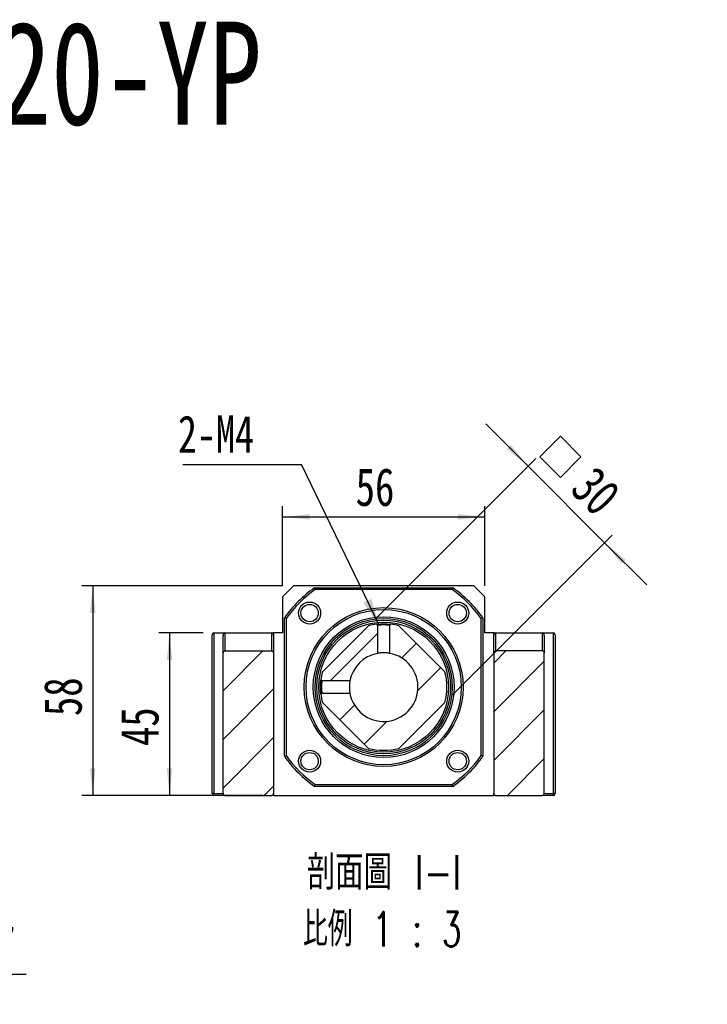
# Model space of a CAD drawing. Header units: millimetres. Extents: x 55 to 273, y 20 to 196.
# Tile 8 of 10: x 133 to 196, y 105 to 196. Entities that reach past the tile are written whole.
import ezdxf

# ---------------------------------------------------------------- set-up
doc = ezdxf.new("R2010")
doc.units = ezdxf.units.MM
doc.layers.add('FORMAT', color=7, linetype='Continuous')
doc.styles.add('SLDTEXTSTYLE0', font='TXT', dxfattribs={"width": 0.75})
doc.styles.add('SLDTEXTSTYLE1', font='TXT', dxfattribs={"width": 0.75, "bigfont": 'bigfont'})
doc.styles.add('SLDTEXTSTYLE3', font='TXT', dxfattribs={"width": 0.666667})
doc.styles.add('SLDTEXTSTYLE4', font='TXT', dxfattribs={"width": 0.65625, "bigfont": 'bigfont'})
doc.dimstyles.new('SLDDIMSTYLE2', dxfattribs={"dimtxt": 3.5, "dimasz": 2.5, "dimexe": 0, "dimexo": 0.0625, "dimgap": 0.875, "dimtad": 1, "dimlfac": 3, "dimrnd": 1e-09, "dimzin": 12, "dimdsep": 46, "dimtxsty": 'SLDTEXTSTYLE0', "dimsah": 1, "dimcen": 0.09, "dimadec": 0, "dimazin": 3, "dimtfac": 1, "dimtofl": 0, "dimtmove": 0, "dimatfit": 3, "dimfxl": 1, "dimfrac": 2, "dimtolj": 1, "dimtzin": 12, "dimarcsym": 0})
doc.dimstyles.new('SLDDIMSTYLE3', dxfattribs={"dimtxt": 3.5, "dimasz": 2.5, "dimexe": 0, "dimexo": 0.0625, "dimgap": 0.875, "dimtad": 1, "dimlfac": 3, "dimrnd": 1e-09, "dimzin": 12, "dimdsep": 46, "dimtxsty": 'SLDTEXTSTYLE0', "dimsah": 1, "dimcen": 0.09, "dimadec": 0, "dimazin": 3, "dimtfac": 1, "dimtmove": 0, "dimatfit": 0, "dimfxl": 1, "dimfrac": 2, "dimtolj": 1, "dimtzin": 12, "dimarcsym": 0})
doc.dimstyles.new('SLDDIMSTYLE4', dxfattribs={"dimtxt": 0.18, "dimasz": 2.5, "dimexe": 0, "dimexo": 0.0625, "dimgap": 0, "dimtad": 0, "dimtih": 1, "dimtoh": 1, "dimdec": 0, "dimrnd": 1e-09, "dimzin": 0, "dimdsep": 46, "dimtxsty": 'Standard', "dimsah": 1, "dimcen": 0.09, "dimadec": 0, "dimazin": 0, "dimtfac": 2.5, "dimtdec": 0, "dimtofl": 0, "dimtmove": 0, "dimatfit": 3, "dimfxl": 1, "dimfrac": 2, "dimtolj": 1, "dimtzin": 0, "dimarcsym": 0})

# ---------------------------------------------------------------- blocks, each defined once
blk = doc.blocks.new('SW_SYMBOL_HOLE_DIAM')
at = {"layer": 'FORMAT', "color": 0}
blk.add_line((300, 0), (700, 1000), dxfattribs=at)
blk.add_circle((500, 500), 350, dxfattribs=at)
blk = doc.blocks.new('SW_SYMBOL_HOLE_SPOT')
at = {"layer": 'FORMAT', "color": 0}
for p, q in [((0, 875), (0, 75)), ((1600, 75), (1600, 875)), ((0, 75), (1600, 75))]:
    blk.add_line(p, q, dxfattribs=at)
blk = doc.blocks.new('SW_NOTE_0')
at = {"layer": 'FORMAT', "color": 0}
blk.add_line((45.484, 0), (0, 0), dxfattribs=at)
at = {"layer": 'FORMAT', "color": 0, "xscale": 0.0043935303, "yscale": 0.0043935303, "zscale": 0.0043935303}
for name, p in [('SW_SYMBOL_HOLE_DIAM', (5.782, 0.512)), ('SW_SYMBOL_HOLE_DIAM', (35.788, 0.512)), ('SW_SYMBOL_HOLE_SPOT', (26.497, 0.512))]:
    blk.add_blockref(name, p, dxfattribs=at)
at = {"layer": 'FORMAT', "color": 0, "attachment_point": 1}
for s, insert, char_height, style in [('11\\M+18AD1\\M+190FA', (10.974, 4.469), 3.43958, 'SLDTEXTSTYLE1'), ('4 -', (0.451, 4.469), 3.4396, 'SLDTEXTSTYLE3'), ('17', (40.98, 4.469), 3.4396, 'SLDTEXTSTYLE0')]:
    blk.add_mtext(s, dxfattribs=dict(at, insert=insert, char_height=char_height, style=style))
blk = doc.blocks.new('_D_7')
at = {"layer": 'FORMAT', "color": 7}
for p, q in [((149.878, 139.085), (145.772, 139.085)), ((146.772, 139.085), (146.772, 124.085)), ((150.878, 124.085), (145.772, 124.085))]:
    blk.add_line(p, q, dxfattribs=at)
for points in [[(146.772, 139.085), (146.522, 136.585), (147.022, 136.585)], [(146.772, 124.085), (147.022, 126.585), (146.522, 126.585)]]:
    blk.add_solid(points, dxfattribs=at)
at = {"layer": 'FORMAT', "color": 7, "insert": (142.26, 128.642), "char_height": 3.5, "attachment_point": 1, "rotation": 90, "style": 'SLDTEXTSTYLE0'}
blk.add_mtext('45', dxfattribs=at)
blk = doc.blocks.new('_D_8')
at = {"layer": 'FORMAT', "color": 7}
for p, q in [((157.211, 143.418), (138.682, 143.418)), ((139.682, 143.418), (139.682, 124.085)), ((155.378, 124.085), (138.682, 124.085))]:
    blk.add_line(p, q, dxfattribs=at)
for points in [[(139.682, 143.418), (139.432, 140.918), (139.932, 140.918)], [(139.682, 124.085), (139.932, 126.585), (139.432, 126.585)]]:
    blk.add_solid(points, dxfattribs=at)
at = {"layer": 'FORMAT', "color": 7, "insert": (135.17, 131.408), "char_height": 3.5, "attachment_point": 1, "rotation": 90, "style": 'SLDTEXTSTYLE0'}
blk.add_mtext('58', dxfattribs=at)
blk = doc.blocks.new('_D_9')
at = {"layer": 'FORMAT', "color": 7}
for p, q in [((157.211, 143.418), (157.211, 150.795)), ((175.878, 143.418), (175.878, 150.795)), ((157.211, 149.795), (175.878, 149.795))]:
    blk.add_line(p, q, dxfattribs=at)
for points in [[(157.211, 149.795), (159.711, 149.545), (159.711, 150.045)], [(175.878, 149.795), (173.378, 150.045), (173.378, 149.545)]]:
    blk.add_solid(points, dxfattribs=at)
at = {"layer": 'FORMAT', "color": 7, "insert": (163.958, 154.307), "char_height": 3.5, "attachment_point": 1, "style": 'SLDTEXTSTYLE0'}
blk.add_mtext('56', dxfattribs=at)
blk = doc.blocks.new('SW_SYMBOL_MOD_BOX')
at = {"layer": 'FORMAT', "color": 0}
for p, q in [((200, 200), (200, 800)), ((200, 800), (800, 800)), ((800, 800), (800, 200)), ((200, 200), (800, 200))]:
    blk.add_line(p, q, dxfattribs=at)
blk = doc.blocks.new('_D_10')
at = {"layer": 'FORMAT', "color": 7}
for p, q in [((179.873, 154.484), (175.984, 158.373)), ((165.841, 140.452), (180.58, 155.191)), ((179.873, 154.484), (186.944, 147.413)), ((172.912, 133.381), (187.651, 148.12)), ((186.944, 147.413), (190.833, 143.524))]:
    blk.add_line(p, q, dxfattribs=at)
for points in [[(179.873, 154.484), (178.282, 156.429), (177.928, 156.075)], [(186.944, 147.413), (188.535, 145.468), (188.889, 145.822)]]:
    blk.add_solid(points, dxfattribs=at)
at = {"layer": 'FORMAT', "color": 7, "xscale": 0.0044707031, "yscale": 0.0044707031, "zscale": 0.0044707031, "rotation": 315}
blk.add_blockref('SW_SYMBOL_MOD_BOX', (179.703, 155.34), dxfattribs=at)
at = {"layer": 'FORMAT', "color": 7, "insert": (186.124, 154.689), "char_height": 3.5, "attachment_point": 1, "rotation": 315, "style": 'SLDTEXTSTYLE0'}
blk.add_mtext('30', dxfattribs=at)
blk = doc.blocks.new('SW_NOTE_2')
at = {"layer": 'FORMAT', "color": 0, "char_height": 3.175, "attachment_point": 2}
for s, insert, style in [('\\M+19655\\M+196CA\\M+19AA4 I-I', (8.632, 4.093), 'SLDTEXTSTYLE1'), ('\\M+194E4\\M+197E1 1 : 3', (8.457, -1.141), 'SLDTEXTSTYLE4')]:
    blk.add_mtext(s, dxfattribs=dict(at, insert=insert, style=style))
blk = doc.blocks.new('SW_NOTE_3')
at = {"layer": 'FORMAT', "color": 0}
blk.add_line((-10.95, 0), (0, 0), dxfattribs=at)
at = {"layer": 'FORMAT', "color": 0, "insert": (-11.406, 4.536), "char_height": 3.4396, "attachment_point": 1, "style": 'SLDTEXTSTYLE0'}
blk.add_mtext('2-M4', dxfattribs=at)

msp = doc.modelspace()

# ---------------------------------------------------------------- hatches: boundary and pattern name
at = {"layer": 'FORMAT', "linetype": 'Continuous', "lineweight": 18}
h = msp.add_hatch(dxfattribs=at)
h.set_pattern_fill('ANSI31', color=256, style=0)
edge = h.paths.add_edge_path(flags=0)
edge.add_arc((166.5446, 134.0845), 5.8333, 186.45836, 193.997281)
edge.add_line((160.8845, 132.6736), (165.1336, 128.4244))
edge.add_arc((166.5446, 134.0845), 5.8333, 256.002719, 283.997281)
edge.add_line((167.9555, 128.4244), (172.2047, 132.6736))
edge.add_arc((166.5446, 134.0845), 5.8333, 346.002719, 373.997281)
edge.add_line((172.2047, 135.4954), (167.9555, 139.7446))
edge.add_arc((166.5446, 134.0845), 5.8333, 76.002719, 83.54285)
edge.add_spline(control_points=[(167.2006, 139.8808), (167.1929, 139.8732), (167.1853, 139.8656), (167.1776, 139.8579), (167.17, 139.8503), (167.1623, 139.8427), (167.1547, 139.835), (167.1398, 139.8202), (167.1249, 139.8053), (167.1099, 139.7904)], knot_values=[0, 0, 0, 0, 0.0000972, 0.0000972, 0.0000972, 0.0001945, 0.0001945, 0.0001945, 0.000384, 0.000384, 0.000384, 0.000384], weights=[1, 1, 1, 1, 1, 1, 1, 1, 1, 1], degree=3, periodic=0)
edge.add_line((167.1099, 139.7904), (167.11, 137.2003))
edge.add_arc((166.5446, 134.0845), 3.1667, -169.714574, 79.714574, ccw=False)
edge.add_line((163.4288, 133.5191), (160.8386, 133.5191))
edge.add_spline(control_points=[(160.8386, 133.5191), (160.831, 133.5115), (160.8234, 133.5038), (160.8158, 133.4962), (160.8081, 133.4885), (160.8005, 133.4809), (160.7929, 133.4732), (160.778, 133.4583), (160.7631, 133.4434), (160.7482, 133.4285)], knot_values=[0, 0, 0, 0, 0.0000972, 0.0000972, 0.0000972, 0.0001945, 0.0001945, 0.0001945, 0.000384, 0.000384, 0.000384, 0.000384], weights=[1, 1, 1, 1, 1, 1, 1, 1, 1, 1], degree=3, periodic=0)
h = msp.add_hatch(dxfattribs=at)
h.set_pattern_fill('ANSI31', color=256, style=0)
edge = h.paths.add_edge_path(flags=0)
edge.add_arc((166.5446, 134.0845), 5.8333, 166.002719, 173.542596)
edge.add_spline(control_points=[(160.7483, 134.7405), (160.7559, 134.7328), (160.7635, 134.7252), (160.7711, 134.7176), (160.7788, 134.7099), (160.7864, 134.7023), (160.794, 134.6946), (160.8089, 134.6797), (160.8238, 134.6648), (160.8387, 134.6499)], knot_values=[0, 0, 0, 0, 0.0000972, 0.0000972, 0.0000972, 0.0001945, 0.0001945, 0.0001945, 0.000384, 0.000384, 0.000384, 0.000384], weights=[1, 1, 1, 1, 1, 1, 1, 1, 1, 1], degree=3, periodic=0)
edge.add_line((160.8387, 134.6499), (163.4288, 134.6499))
edge.add_arc((166.5446, 134.0845), 3.1667, 100.285426, 169.714574, ccw=False)
edge.add_line((165.9792, 137.2003), (165.9792, 139.7905))
edge.add_spline(control_points=[(165.9792, 139.7905), (165.9716, 139.7981), (165.9639, 139.8057), (165.9563, 139.8133), (165.9486, 139.821), (165.941, 139.8286), (165.9333, 139.8362), (165.9184, 139.8511), (165.9035, 139.866), (165.8886, 139.8808)], knot_values=[0, 0, 0, 0, 0.0000972, 0.0000972, 0.0000972, 0.0001945, 0.0001945, 0.0001945, 0.000384, 0.000384, 0.000384, 0.000384], weights=[1, 1, 1, 1, 1, 1, 1, 1, 1, 1], degree=3, periodic=0)
edge.add_arc((166.5446, 134.0845), 5.8333, 96.456428, 103.997281)
edge.add_line((165.1336, 139.7446), (160.8845, 135.4954))
h = msp.add_hatch(dxfattribs=at)
h.set_pattern_fill('ANSI31', color=256, style=0)
edge = h.paths.add_edge_path(flags=0)
edge.add_line((156.3779, 124.2512), (156.3779, 137.2512))
edge.add_arc((156.2112, 137.2512), 0.1667, 0, 90)
edge.add_line((156.2112, 137.4178), (151.8779, 137.4178))
edge.add_arc((151.8779, 137.2512), 0.1667, 90, 180)
edge.add_line((151.7112, 137.2512), (151.7112, 124.2512))
edge.add_arc((151.8779, 124.2512), 0.1667, 180, 270)
edge.add_line((151.8779, 124.0845), (156.2112, 124.0845))
edge.add_arc((156.2112, 124.2512), 0.1667, 270, 360)
h = msp.add_hatch(dxfattribs=at)
h.set_pattern_fill('ANSI31', color=256, style=0)
edge = h.paths.add_edge_path(flags=0)
edge.add_line((181.2112, 137.4178), (176.8779, 137.4178))
edge.add_arc((176.8779, 137.2512), 0.1667, 90, 180)
edge.add_line((176.7112, 137.2512), (176.7112, 124.2512))
edge.add_arc((176.8779, 124.2512), 0.1667, 180, 270)
edge.add_line((176.8779, 124.0845), (181.2112, 124.0845))
edge.add_arc((181.2112, 124.2512), 0.1667, 270, 360)
edge.add_line((181.3779, 124.2512), (181.3779, 137.2512))
edge.add_arc((181.2112, 137.2512), 0.1667, 0, 90)

# ---------------------------------------------------------------- linework, layer by layer
at = {"color": 7, "linetype": 'Continuous', "lineweight": 25}
for p, q in [((158.2112, 143.4178), (157.2112, 142.4178)), ((174.8779, 143.4178), (158.2112, 143.4178)), ((160.1675, 143.2512), (172.9216, 143.2512)), ((172.8691, 143.0845), (160.22, 143.0845)), ((175.8779, 142.4178), (174.8779, 143.4178)), ((157.2112, 142.4178), (157.2112, 139.0845)), ((175.8779, 139.0845), (175.8779, 142.4178)), ((157.3779, 127.7075), (157.3779, 140.4615)), ((157.5446, 140.4091), (157.5446, 127.7599)), ((175.5446, 127.7599), (175.5446, 140.4091)), ((175.7112, 140.4615), (175.7112, 127.7075)), ((150.8779, 139.0845), (150.8779, 124.2512)), ((150.8779, 139.0845), (151.8779, 139.0845)), ((151.8779, 139.0845), (151.8779, 137.4178)), ((151.8779, 139.0845), (156.2112, 139.0845)), ((156.2112, 137.4178), (156.2112, 139.0845)), ((156.2112, 139.0845), (156.3779, 139.0845)), ((156.3779, 139.0845), (156.3779, 138.8488)), ((157.2112, 139.0845), (156.3779, 139.0845)), ((165.1336, 139.7446), (160.8845, 135.4954)), ((165.9792, 139.7905), (165.9792, 137.2003)), ((167.11, 137.2003), (167.11, 139.7905)), ((167.1824, 139.8828), (167.2005, 139.8808)), ((172.2047, 135.4954), (167.9555, 139.7446)), ((176.7112, 139.0845), (175.8779, 139.0845)), ((176.7112, 139.0845), (176.8779, 139.0845)), ((176.7112, 138.8488), (176.7112, 139.0845)), ((176.8779, 139.0845), (176.8779, 137.4178)), ((176.8779, 139.0845), (181.2112, 139.0845)), ((181.2112, 137.4178), (181.2112, 139.0845)), ((181.2112, 139.0845), (182.2112, 139.0845)), ((182.2112, 124.2512), (182.2112, 139.0845)), ((150.7112, 124.2512), (150.7112, 138.9178)), ((151.7112, 137.2512), (151.7112, 138.8488)), ((156.3779, 138.8488), (156.3779, 137.2512)), ((176.7112, 137.2512), (176.7112, 138.8488)), ((181.3779, 138.8488), (181.3779, 137.2512)), ((182.3779, 138.9178), (182.3779, 124.2512)), ((151.7112, 124.2512), (151.7112, 137.2512)), ((151.8779, 137.4178), (156.2112, 137.4178)), ((156.3779, 137.2512), (156.3779, 124.2512)), ((176.7112, 137.2512), (176.7112, 124.2512)), ((181.2112, 137.4178), (176.8779, 137.4178)), ((181.3779, 124.2512), (181.3779, 137.2512)), ((160.7463, 134.7223), (160.7483, 134.7406)), ((163.4288, 134.6499), (160.8386, 134.6499)), ((160.8386, 133.5191), (163.4288, 133.5191)), ((160.8845, 132.6736), (165.1336, 128.4244)), ((167.9555, 128.4244), (172.2047, 132.6736)), ((172.9216, 124.9178), (160.1675, 124.9178)), ((160.22, 125.0845), (172.8691, 125.0845)), ((150.8779, 124.2512), (150.7112, 124.2512)), ((150.8779, 124.0845), (150.8779, 124.2512)), ((150.8779, 124.2512), (151.7112, 124.2512)), ((151.8779, 124.0845), (150.8779, 124.0845)), ((151.8779, 124.0845), (156.2112, 124.0845)), ((156.3779, 124.0845), (156.2112, 124.0845)), ((156.3779, 124.2512), (156.3779, 124.0845)), ((156.3779, 124.0845), (176.7112, 124.0845)), ((176.7112, 124.0845), (176.7112, 124.2512)), ((176.8779, 124.0845), (176.7112, 124.0845)), ((176.8779, 124.0845), (181.2112, 124.0845)), ((182.2112, 124.0845), (181.2112, 124.0845)), ((181.3779, 124.2512), (182.2112, 124.2512)), ((182.2112, 124.0845), (182.2112, 124.2512)), ((182.3779, 124.2512), (182.2112, 124.2512))]:
    msp.add_line(p, q, dxfattribs=at)
at = {"color": 7, "linetype": 'Continuous', "lineweight": 25, "flags": 128}
for points in [[(165.9792, 139.7904), (165.9563, 139.8133), (165.9333, 139.8362), (165.8886, 139.8808)], [(167.2005, 139.8808), (167.1776, 139.8579), (167.1547, 139.835), (167.1099, 139.7904)], [(160.7482, 134.7405), (160.7711, 134.7176), (160.794, 134.6946), (160.8387, 134.6499)], [(160.8387, 133.5191), (160.8158, 133.4962), (160.7929, 133.4732), (160.7482, 133.4285)]]:
    msp.add_lwpolyline(points, dxfattribs=at)
at = {"color": 7, "linetype": 'Continuous', "lineweight": 25}
for centre, radius in [((159.7092, 140.9199), 1.0167), ((173.3799, 140.9199), 1.0167), ((159.7092, 140.9199), 0.8), ((166.5446, 134.0845), 7.3333), ((166.5446, 134.0845), 7.1667), ((173.3799, 140.9199), 0.8), ((166.5446, 134.0845), 6.5), ((166.5446, 134.0845), 6.3333), ((166.5446, 134.0845), 6.1667), ((166.5446, 134.0845), 6), ((159.7092, 127.2491), 1.0167), ((173.3799, 127.2491), 1.0167), ((159.7092, 127.2491), 0.8), ((173.3799, 127.2491), 0.8)]:
    msp.add_circle(centre, radius, dxfattribs=at)
for centre, radius, start, end in [((166.5446, 134.0845), 11.1667, 124.82546, 145.17454), ((166.5446, 134.0845), 11, 125.096801, 144.903199), ((166.5446, 134.0845), 11, 35.096801, 54.903199), ((166.5446, 134.0845), 11.1667, 34.82546, 55.17454), ((150.8779, 138.9178), 0.1667, 90, 180), ((166.5446, 134.0845), 5.8333, 96.45812, 103.997281), ((166.5446, 134.0845), 5.8333, 76.002719, 83.54285), ((182.2112, 138.9178), 0.1667, 0, 90), ((151.8779, 137.2512), 0.1667, 90, 180), ((156.2112, 137.2512), 0.1667, 0, 90), ((176.8779, 137.2512), 0.1667, 90, 180), ((181.2112, 137.2512), 0.1667, 0, 90), ((166.5446, 134.0845), 3.1667, 100.285426, 169.714574), ((166.5446, 134.0845), 3.1667, 190.285426, 79.714574), ((166.5446, 134.0845), 5.8333, 166.002719, 173.542596), ((166.5446, 134.0845), 5.8333, 346.002719, 13.997281), ((166.5446, 134.0845), 5.8333, 186.45836, 193.997281), ((166.5446, 134.0845), 5.8333, 256.002719, 283.997281), ((166.5446, 134.0845), 11.1667, 214.82546, 235.17454), ((166.5446, 134.0845), 11, 215.096801, 234.903199), ((166.5446, 134.0845), 11, 305.096801, 324.903199), ((166.5446, 134.0845), 11.1667, 304.82546, 325.17454), ((150.8779, 124.2512), 0.1667, 180, 270), ((151.8779, 124.2512), 0.1667, 180, 270), ((156.2112, 124.2512), 0.1667, 270, 0), ((176.8779, 124.2512), 0.1667, 180, 270), ((181.2112, 124.2512), 0.1667, 270, 0), ((182.2112, 124.2512), 0.1667, 270, 0)]:
    msp.add_arc(centre, radius, start, end, dxfattribs=at)
for centre, start_param, end_param in [((151.8779, 138.8488), 3.1415927, 4.712389), ((156.2112, 138.8488), 1.5707963, 3.1415927), ((176.8779, 138.8488), 3.1415927, 4.712389), ((181.2112, 138.8488), 1.5707963, 3.1415927)]:
    msp.add_ellipse(centre, major_axis=(0, -0.2357), ratio=0.7071068, start_param=start_param, end_param=end_param, dxfattribs=at)
for points in [[(160.1675, 143.2512), (160.185, 143.1956), (160.2025, 143.14), (160.22, 143.0845)], [(172.9216, 143.2512), (172.9042, 143.1956), (172.8867, 143.14), (172.8691, 143.0845)], [(157.5446, 140.4091), (157.489, 140.4266), (157.4335, 140.4441), (157.3779, 140.4615)], [(175.7112, 140.4615), (175.6557, 140.4441), (175.6001, 140.4266), (175.5446, 140.4091)], [(157.3779, 127.7075), (157.4335, 127.7249), (157.489, 127.7424), (157.5446, 127.7599)], [(175.7112, 127.7075), (175.6557, 127.7249), (175.6001, 127.7424), (175.5446, 127.7599)], [(160.1675, 124.9178), (160.185, 124.9734), (160.2025, 125.029), (160.22, 125.0845)], [(172.9216, 124.9178), (172.9042, 124.9734), (172.8867, 125.029), (172.8691, 125.0845)]]:
    msp.add_open_spline(points, degree=3, dxfattribs=at)
for points, knots in [([(165.8976, 139.8818), (165.8983, 139.8819), (165.9027, 139.8824), (165.9496, 139.8876), (166.0669, 139.8992), (166.2881, 139.9139), (166.5441, 139.9199), (166.8064, 139.9135), (167.012, 139.9002), (167.1379, 139.8877), (167.154, 139.8859), (167.1541, 139.8859)], [0, 0, 0, 0, 0.0143847, 0.0902052, 0.2404805, 0.3919747, 0.5442569, 0.6962319, 0.8478996, 0.9987755, 1, 1, 1, 1]), ([(165.9931, 139.7923), (165.9859, 139.7913), (165.9757, 139.7899), (165.9784, 139.7903), (165.9792, 139.7905)], [0, 0, 0, 0, 0.7011989, 1, 1, 1, 1]), ([(167.1112, 139.7903), (167.1049, 139.7913), (167.0948, 139.793), (167.0283, 139.8005), (166.9493, 139.8085), (166.8486, 139.8166), (166.7147, 139.8237), (166.545, 139.8287), (166.3751, 139.8238), (166.2407, 139.8166), (166.1404, 139.8086), (166.0594, 139.8004), (166.0265, 139.7966), (166.011, 139.7948)], [0, 0, 0, 0, 0.1222149, 0.1968941, 0.2804168, 0.3637361, 0.4383121, 0.5607973, 0.6837399, 0.7584804, 0.8419204, 0.9253773, 1, 1, 1, 1]), ([(167.1092, 137.2004), (167.1093, 137.2004), (167.1097, 137.2003), (167.0654, 137.2084), (166.9574, 137.2251), (166.8008, 137.2424), (166.6151, 137.2523), (166.4224, 137.2507), (166.2446, 137.2384), (166.0989, 137.2204), (166.0036, 137.2048), (165.9762, 137.1997), (165.9781, 137.2001), (165.9782, 137.2001)], [0, 0, 0, 0, 0.0345727, 0.1401192, 0.2462596, 0.353915, 0.4616686, 0.5679667, 0.6735297, 0.7801629, 0.8880683, 0.9954626, 1, 1, 1, 1]), ([(160.7472, 133.4376), (160.7471, 133.4383), (160.7466, 133.4427), (160.7415, 133.4898), (160.7298, 133.6079), (160.7153, 133.8263), (160.7092, 134.084), (160.7155, 134.3457), (160.7289, 134.5519), (160.7414, 134.6777), (160.7432, 134.6938), (160.7432, 134.694)], [0, 0, 0, 0, 0.0145294, 0.0903485, 0.2406064, 0.3920644, 0.5439526, 0.6960768, 0.8475376, 0.9981554, 1, 1, 1, 1]), ([(160.8388, 134.6512), (160.8378, 134.6449), (160.8361, 134.6347), (160.8285, 134.5681), (160.8206, 134.4891), (160.8125, 134.3883), (160.8053, 134.2542), (160.8004, 134.0845), (160.8053, 133.915), (160.8125, 133.7809), (160.8205, 133.6806), (160.8287, 133.5995), (160.8325, 133.5666), (160.8342, 133.551)], [0, 0, 0, 0, 0.1223281, 0.1970376, 0.2806107, 0.3639724, 0.4386144, 0.5612998, 0.6838717, 0.7584389, 0.8417148, 0.9252854, 1, 1, 1, 1]), ([(163.4287, 134.6491), (163.4287, 134.6492), (163.4287, 134.6496), (163.4207, 134.6054), (163.404, 134.4973), (163.3867, 134.3407), (163.3767, 134.1551), (163.3784, 133.9624), (163.3907, 133.7845), (163.4086, 133.6388), (163.4242, 133.5435), (163.4293, 133.5161), (163.429, 133.518), (163.429, 133.5181)], [0, 0, 0, 0, 0.0345727, 0.1401192, 0.2462596, 0.353915, 0.4616686, 0.5679667, 0.6735297, 0.7801629, 0.8880683, 0.9954626, 1, 1, 1, 1]), ([(160.8367, 133.533), (160.8377, 133.5258), (160.8392, 133.5156), (160.8387, 133.5183), (160.8386, 133.5191)], [0, 0, 0, 0, 0.6998853, 1, 1, 1, 1])]:
    msp.add_open_spline(points, degree=3, knots=knots, dxfattribs=at)

# ---------------------------------------------------------------- block references
at = {"layer": 'FORMAT', "color": 7}
for name, p in [('SW_NOTE_3', (158.9562, 154.621)), ('SW_NOTE_0', (88.055, 107.5622))]:
    msp.add_blockref(name, p, dxfattribs=at)
at = {"layer": 'FORMAT'}
msp.add_blockref('SW_NOTE_2', (157.9486, 114.4703), dxfattribs=at)

# ---------------------------------------------------------------- texts
at = {"layer": 'FORMAT', "color": 7, "insert": (111.5444, 195.5203), "char_height": 9.525, "attachment_point": 1, "style": 'SLDTEXTSTYLE0'}
msp.add_mtext('MBCF20-YP', dxfattribs=at)

# ---------------------------------------------------------------- dimensions: what is measured, and where the dimension line sits
at = {"layer": 'FORMAT', "color": 7}
dim = msp.add_linear_dim(base=(186.9441, 147.413), p1=(165.1336, 139.7446), p2=(172.2047, 132.6736), angle=315, text='{\\fGDT;o}<>', dimstyle='SLDDIMSTYLE3', dxfattribs=at)
dim.commit()
dim.dimension.update_dxf_attribs({"geometry": '_D_10', "text_midpoint": (182.9566, 151.4004), "dimtype": 160})
dim = msp.add_linear_dim(base=(175.8779, 149.7951), p1=(157.2112, 142.4178), p2=(175.8779, 142.4178), dimstyle='SLDDIMSTYLE3', dxfattribs=at)
dim.commit()
dim.dimension.update_dxf_attribs({"geometry": '_D_9', "text_midpoint": (166.5446, 149.7951), "dimtype": 160})
for base, p1, p2, picture, middle in [((139.682, 124.0845), (158.2112, 143.4178), (156.3779, 124.0845), '_D_8', (139.682, 133.9939)), ((146.7722, 124.0845), (150.8779, 139.0845), (151.8779, 124.0845), '_D_7', (146.7722, 131.2278))]:
    dim = msp.add_linear_dim(base=base, p1=p1, p2=p2, angle=90, dimstyle='SLDDIMSTYLE2', dxfattribs=at)
    dim.commit()
    dim.dimension.update_dxf_attribs({"geometry": picture, "text_midpoint": middle, "dimtype": 160})

# ---------------------------------------------------------------- leaders
msp.add_leader([(166.1287, 139.8071), (158.9562, 154.621)], dimstyle='SLDDIMSTYLE4', dxfattribs=at)

doc.saveas('drawing.dxf')
